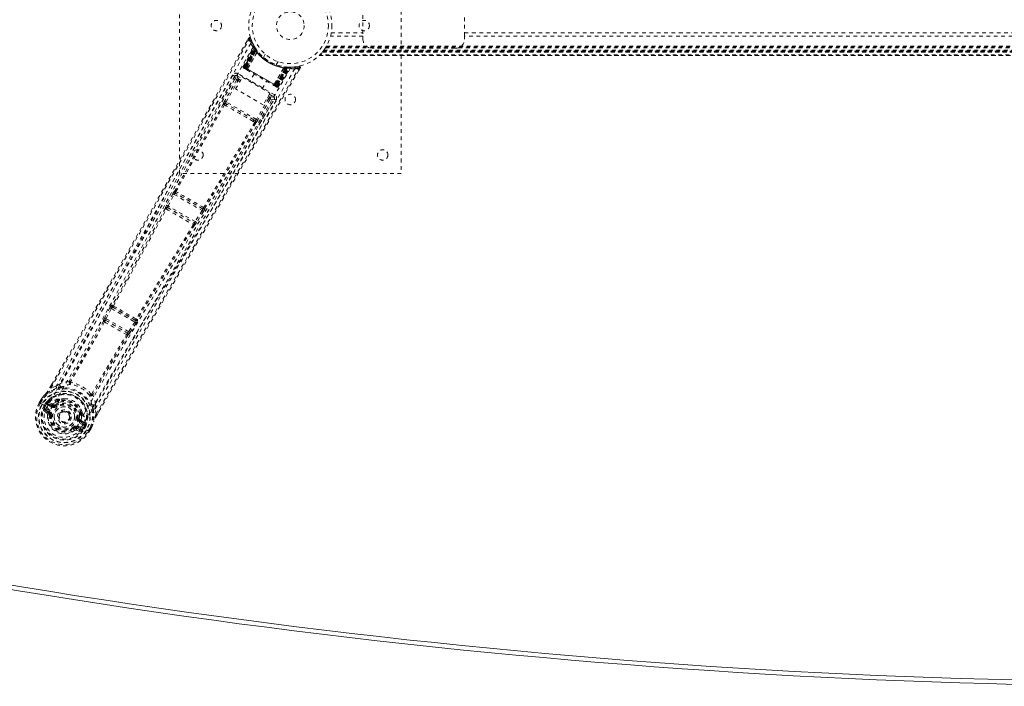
# Model space of a CAD drawing. Header units: inches. Extents: x 17.8 to 113.3, y 44.2 to 80.
# Tile 2 of 6: x 34.1 to 60.8, y 44.2 to 62.2. Entities that reach past the tile are written whole.
import ezdxf

# ---------------------------------------------------------------- set-up
doc = ezdxf.new("R2010")
doc.units = ezdxf.units.IN
doc.header["$MEASUREMENT"] = 0
doc.linetypes.add('SLD-Dashed', pattern=[0.075, 0.05, -0.025])
doc.linetypes.add('SLD-Solid', pattern=[0])

msp = doc.modelspace()

# ---------------------------------------------------------------- linework, layer by layer
at = {"color": 7, "linetype": 'SLD-Dashed', "lineweight": 0}
for p, q in [((38.458, 58.081), (38.458, 66.081)), ((44.458, 66.081), (44.458, 58.081)), ((43.423, 62.362), (43.423, 61.799)), ((46.173, 61.799), (46.173, 62.362)), ((42.566, 61.883), (43.423, 61.883)), ((46.173, 61.883), (84.993, 61.883)), ((40.33, 61.74), (40.289, 61.667)), ((40.479, 61.522), (40.471, 61.535)), ((43.423, 61.799), (42.547, 61.799)), ((43.423, 61.716), (43.423, 61.799)), ((84.993, 61.799), (46.173, 61.799)), ((46.173, 61.799), (46.173, 61.716)), ((40.187, 60.971), (40.472, 61.507)), ((40.199, 60.965), (40.479, 61.493)), ((40.492, 61.477), (40.215, 60.951)), ((40.215, 60.956), (40.49, 61.474)), ((40.499, 61.435), (40.221, 60.952)), ((40.225, 60.95), (40.502, 61.43)), ((40.232, 60.945), (40.508, 61.422)), ((40.51, 61.418), (40.236, 60.943)), ((40.519, 61.406), (40.249, 60.936)), ((40.251, 60.934), (40.522, 61.402)), ((40.272, 60.922), (40.532, 61.41)), ((40.532, 61.408), (40.273, 60.922)), ((40.298, 60.906), (40.556, 61.363)), ((40.557, 61.361), (40.3, 60.906)), ((40.479, 61.493), (40.472, 61.507)), ((40.53, 61.441), (40.49, 61.504)), ((40.532, 61.41), (40.49, 61.474)), ((40.499, 61.435), (40.523, 61.451)), ((40.502, 61.43), (40.499, 61.435)), ((40.502, 61.43), (40.526, 61.446)), ((40.508, 61.422), (40.531, 61.439)), ((40.51, 61.418), (40.534, 61.435)), ((40.519, 61.406), (40.543, 61.422)), ((40.522, 61.402), (40.545, 61.419)), ((40.523, 61.451), (40.526, 61.446)), ((40.531, 61.439), (40.53, 61.441)), ((40.534, 61.435), (40.531, 61.439)), ((40.532, 61.41), (40.532, 61.408)), ((40.543, 61.422), (40.545, 61.419)), ((40.557, 61.361), (40.556, 61.363)), ((40.573, 61.382), (40.571, 61.384)), ((40.78, 61.306), (40.732, 61.222)), ((40.78, 61.306), (40.782, 61.304)), ((42.243, 61.275), (88.923, 61.275)), ((42.244, 61.275), (42.245, 61.276)), ((88.922, 61.275), (42.244, 61.275)), ((42.245, 61.275), (88.922, 61.275)), ((88.91, 61.288), (42.256, 61.288)), ((42.331, 61.37), (42.327, 61.365)), ((42.327, 61.366), (88.84, 61.366)), ((88.84, 61.365), (42.327, 61.365)), ((42.331, 61.37), (88.836, 61.37)), ((42.332, 61.372), (88.835, 61.372)), ((42.362, 61.41), (42.334, 61.374)), ((88.833, 61.374), (42.334, 61.374)), ((42.334, 61.374), (88.833, 61.374)), ((88.823, 61.386), (42.343, 61.386)), ((88.82, 61.39), (42.347, 61.39)), ((42.348, 61.392), (88.819, 61.392)), ((42.35, 61.394), (88.817, 61.394)), ((42.366, 61.417), (88.8, 61.417)), ((42.411, 61.482), (42.408, 61.478)), ((42.411, 61.482), (88.756, 61.482)), ((42.426, 61.508), (88.74, 61.508)), ((42.437, 61.525), (88.73, 61.525)), ((45.923, 61.466), (43.673, 61.466)), ((40.732, 61.222), (40.734, 61.22)), ((41.078, 61.022), (41.126, 61.106)), ((41.036, 60.206), (40.046, 60.778)), ((40.187, 60.971), (40.199, 60.965)), ((40.196, 60.934), (40.199, 60.931)), ((40.207, 60.927), (40.211, 60.924)), ((40.21, 60.925), (40.218, 60.92)), ((40.215, 60.956), (40.272, 60.922)), ((40.218, 60.92), (40.222, 60.918)), ((41.095, 60.447), (40.225, 60.95)), ((40.226, 60.916), (40.284, 60.882)), ((40.236, 60.943), (41.084, 60.453)), ((40.249, 60.936), (40.251, 60.934)), ((41.069, 60.462), (40.251, 60.934)), ((40.273, 60.922), (40.272, 60.922)), ((40.298, 60.906), (40.3, 60.906)), ((40.477, 60.771), (40.361, 60.569)), ((41.288, 60.94), (41.021, 60.488)), ((41.021, 60.49), (41.285, 60.94)), ((41.047, 60.475), (41.339, 60.943)), ((41.341, 60.943), (41.048, 60.474)), ((41.339, 60.93), (41.069, 60.462)), ((41.072, 60.461), (41.343, 60.93)), ((41.084, 60.453), (41.359, 60.928)), ((41.364, 60.928), (41.088, 60.451)), ((41.373, 60.927), (41.095, 60.447)), ((41.1, 60.445), (41.379, 60.927)), ((41.102, 60.439), (41.418, 60.942)), ((41.106, 60.441), (41.417, 60.939)), ((41.122, 60.432), (41.439, 60.939)), ((41.133, 60.425), (41.455, 60.939)), ((41.288, 60.94), (41.285, 60.94)), ((41.299, 60.964), (41.296, 60.965)), ((41.342, 60.959), (41.339, 60.93)), ((41.339, 60.943), (41.341, 60.943)), ((41.417, 60.939), (41.341, 60.943)), ((41.346, 60.959), (41.343, 60.93)), ((41.346, 60.959), (41.375, 60.956)), ((41.361, 60.957), (41.359, 60.928)), ((41.366, 60.957), (41.361, 60.957)), ((41.366, 60.957), (41.364, 60.928)), ((41.368, 60.957), (41.367, 60.957)), ((41.443, 60.953), (41.368, 60.957)), ((41.375, 60.956), (41.373, 60.927)), ((41.379, 60.927), (41.373, 60.927)), ((41.375, 60.956), (41.381, 60.956)), ((41.381, 60.956), (41.379, 60.927)), ((41.381, 60.956), (41.39, 60.955)), ((41.408, 60.937), (41.404, 60.941)), ((41.455, 60.939), (41.439, 60.939)), ((41.479, 60.953), (41.464, 60.953)), ((41.556, 60.957), (41.485, 60.955)), ((41.696, 60.978), (41.567, 60.959)), ((41.684, 60.86), (41.728, 60.933)), ((41.728, 60.934), (41.702, 60.949)), ((39.953, 60.706), (39.552, 59.997)), ((40.006, 60.613), (39.682, 60.038)), ((39.721, 60.016), (40.045, 60.591)), ((39.954, 60.707), (39.953, 60.706)), ((39.966, 60.722), (39.954, 60.709)), ((39.959, 60.715), (39.954, 60.707)), ((39.979, 60.367), (40.162, 60.684)), ((40.016, 60.726), (40.144, 60.652)), ((40.093, 60.564), (40.045, 60.591)), ((40.115, 60.602), (40.067, 60.63)), ((40.162, 60.684), (40.908, 60.253)), ((40.698, 60.374), (40.815, 60.576)), ((41.021, 60.49), (41.021, 60.488)), ((41.048, 60.474), (41.047, 60.475)), ((41.048, 60.474), (41.106, 60.441)), ((40.725, 59.936), (39.979, 60.367)), ((40.908, 60.253), (40.725, 59.936)), ((40.89, 60.222), (41.006, 60.154)), ((41.008, 60.464), (41.066, 60.431)), ((41.069, 60.462), (41.072, 60.461)), ((41.07, 60.429), (41.073, 60.427)), ((41.081, 60.422), (41.085, 60.42)), ((41.085, 60.42), (41.086, 60.422)), ((41.091, 60.416), (41.091, 60.416)), ((41.092, 60.415), (41.096, 60.414)), ((41.122, 60.432), (41.133, 60.425)), ((39.674, 59.939), (39.716, 59.914)), ((39.748, 59.95), (39.707, 59.974)), ((40.539, 59.544), (39.721, 60.016)), ((40.468, 59.534), (39.748, 59.95)), ((40.875, 60.112), (40.539, 59.544)), ((40.914, 60.089), (40.578, 59.521)), ((40.607, 59.388), (41.02, 60.09)), ((40.838, 60.133), (40.875, 60.112)), ((40.861, 60.172), (40.898, 60.151)), ((41.02, 60.089), (41.021, 60.091)), ((41.021, 60.091), (41.026, 60.099)), ((41.022, 60.092), (41.028, 60.109)), ((40.453, 59.488), (40.496, 59.465)), ((40.509, 59.51), (40.468, 59.534)), ((44.458, 58.081), (38.458, 58.081)), ((38.336, 57.607), (38.33, 57.607)), ((38.347, 57.547), (38.353, 57.547)), ((39.088, 57.119), (38.347, 57.547)), ((38.279, 57.533), (38.112, 57.222)), ((38.151, 57.201), (38.318, 57.512)), ((38.318, 57.512), (39.072, 57.077)), ((38.078, 57.138), (38.078, 57.137)), ((38.14, 57.155), (38.14, 57.156)), ((38.14, 57.156), (38.852, 56.744)), ((38.886, 56.777), (38.151, 57.201)), ((39.072, 57.077), (38.886, 56.777)), ((39.11, 57.053), (38.924, 56.753)), ((39.084, 57.124), (39.088, 57.119)), ((39.149, 57.135), (39.145, 57.14)), ((38.852, 56.744), (38.852, 56.744)), ((38.867, 56.682), (38.868, 56.682)), ((36.578, 54.448), (36.434, 54.175)), ((36.473, 54.154), (36.617, 54.427)), ((36.617, 54.427), (37.251, 54.061)), ((36.644, 54.518), (36.631, 54.521)), ((36.648, 54.461), (36.661, 54.458)), ((37.265, 54.105), (36.648, 54.461)), ((36.405, 54.087), (36.405, 54.087)), ((36.434, 54.175), (36.419, 54.144)), ((36.467, 54.105), (36.466, 54.106)), ((36.466, 54.106), (37.048, 53.77)), ((37.086, 53.8), (36.473, 54.154)), ((37.256, 54.115), (37.265, 54.105)), ((37.316, 54.13), (37.325, 54.12)), ((37.251, 54.061), (37.086, 53.8)), ((37.289, 54.037), (37.124, 53.776)), ((37.048, 53.77), (37.047, 53.77)), ((37.062, 53.708), (37.063, 53.707)), ((37.124, 53.776), (37.105, 53.748)), ((34.954, 52.289), (34.999, 52.366)), ((35, 52.366), (34.956, 52.289)), ((35.122, 52.327), (34.981, 52.275)), ((35.122, 52.327), (35.229, 52.394)), ((34.667, 51.878), (34.726, 51.979)), ((34.727, 51.978), (34.668, 51.877)), ((34.752, 51.964), (34.694, 51.864)), ((34.729, 51.983), (34.726, 51.979)), ((35.177, 51.944), (35.166, 51.925)), ((35.197, 51.965), (35.216, 51.974)), ((34.667, 51.878), (34.671, 51.876)), ((34.671, 51.876), (34.717, 51.85)), ((34.717, 51.85), (34.737, 51.838)), ((34.737, 51.838), (34.742, 51.835)), ((34.742, 51.835), (34.872, 51.76)), ((34.799, 51.803), (34.835, 51.866)), ((34.799, 51.803), (34.799, 51.803)), ((34.86, 51.85), (34.825, 51.789)), ((34.83, 51.786), (34.825, 51.789)), ((34.919, 51.612), (34.829, 51.688)), ((34.829, 51.688), (34.929, 51.63)), ((34.869, 51.853), (34.83, 51.786)), ((34.835, 51.866), (34.836, 51.866)), ((34.86, 51.85), (34.836, 51.866)), ((34.844, 51.714), (34.944, 51.656)), ((34.861, 51.85), (34.875, 51.864)), ((34.875, 51.864), (34.869, 51.853)), ((34.872, 51.76), (34.872, 51.76)), ((34.897, 51.884), (34.893, 51.882)), ((35.005, 51.761), (34.893, 51.826)), ((34.897, 51.884), (34.912, 51.888)), ((34.908, 51.852), (35.033, 51.809)), ((35.02, 51.787), (34.908, 51.852)), ((34.912, 51.888), (34.912, 51.888)), ((34.912, 51.888), (34.912, 51.888)), ((35.022, 51.849), (34.912, 51.888)), ((35.033, 51.809), (35.02, 51.787)), ((35.089, 51.811), (35.101, 51.817)), ((35.101, 51.817), (35.119, 51.794)), ((35.195, 51.928), (35.184, 51.909)), ((36.184, 51.843), (36.18, 51.716)), ((36.205, 51.568), (36.18, 51.716)), ((34.784, 51.672), (34.875, 51.592)), ((34.919, 51.612), (34.929, 51.63)), ((34.949, 51.545), (34.95, 51.554)), ((34.973, 51.542), (34.949, 51.545)), ((35.207, 51.565), (35.211, 51.572)), ((35.211, 51.572), (35.219, 51.585)), ((35.719, 51.447), (35.748, 51.443)), ((35.748, 51.443), (35.749, 51.43)), ((35.787, 51.561), (35.798, 51.581)), ((35.821, 51.573), (35.81, 51.554)), ((35.827, 51.622), (35.829, 51.601)), ((36.23, 51.553), (36.28, 51.641)), ((36.23, 51.552), (36.281, 51.64)), ((35.588, 51.176), (35.574, 51.195)), ((35.596, 51.181), (35.588, 51.176)), ((35.624, 51.128), (35.588, 51.176)), ((35.662, 51.183), (35.672, 51.201)), ((35.773, 51.143), (35.662, 51.183)), ((35.672, 51.201), (35.773, 51.143)), ((35.687, 51.227), (35.788, 51.169)), ((35.86, 51.268), (35.748, 51.333)), ((35.775, 51.38), (35.763, 51.359)), ((35.875, 51.294), (35.763, 51.359)), ((35.775, 51.38), (35.875, 51.294)), ((35.813, 51.217), (35.944, 51.142)), ((35.905, 51.315), (35.816, 51.391)), ((35.896, 51.26), (35.857, 51.193)), ((35.857, 51.193), (35.862, 51.19)), ((35.862, 51.19), (35.897, 51.251)), ((35.924, 51.238), (35.888, 51.175)), ((35.902, 51.271), (35.896, 51.26)), ((35.897, 51.252), (35.902, 51.271)), ((35.924, 51.238), (35.897, 51.251)), ((35.905, 51.315), (35.908, 51.301)), ((35.909, 51.295), (35.908, 51.301)), ((35.924, 51.238), (35.924, 51.238)), ((35.993, 51.114), (36.05, 51.214)), ((36.016, 51.098), (36.075, 51.2)), ((36.018, 51.098), (36.076, 51.2)), ((36.076, 51.2), (36.078, 51.203)), ((35.666, 51.135), (35.781, 51.096)), ((35.944, 51.142), (35.949, 51.139)), ((35.949, 51.139), (35.969, 51.127)), ((35.969, 51.127), (36.014, 51.1)), ((36.014, 51.1), (36.018, 51.098))]:
    msp.add_line(p, q, dxfattribs=at)
at = {"color": 7, "linetype": 'SLD-Dashed', "lineweight": 0, "flags": 128}
for points in [[(42.566, 61.887), (42.566, 61.884), (42.566, 61.883)], [(40.386, 61.6), (39.596, 60.22), (38.817, 58.834), (38.05, 57.445), (37.292, 56.055), (36.698, 54.967), (36.1, 53.885), (35.493, 52.815), (34.873, 51.76)], [(34.981, 52.275), (35.351, 52.914), (35.741, 53.59), (36.15, 54.304), (36.58, 55.055), (36.975, 55.747), (37.384, 56.468), (37.479, 56.634), (37.574, 56.802), (37.669, 56.97), (37.735, 57.086), (37.799, 57.199), (37.866, 57.317), (37.935, 57.44), (38.158, 57.835), (38.407, 58.274), (38.68, 58.758), (38.853, 59.064), (39.036, 59.388), (39.234, 59.738), (39.418, 60.066), (39.66, 60.493), (39.874, 60.872), (40.062, 61.204), (40.222, 61.489), (40.356, 61.726)], [(34.999, 52.366), (36.311, 54.644), (37.655, 57.006), (38.993, 59.373), (40.33, 61.741)], [(40.33, 61.741), (40.331, 61.74), (40.332, 61.739), (40.338, 61.736), (40.346, 61.731), (40.351, 61.728), (40.356, 61.726)], [(40.382, 61.734), (40.378, 61.741), (40.372, 61.747), (40.365, 61.751), (40.358, 61.754), (40.35, 61.754), (40.343, 61.752), (40.337, 61.748), (40.332, 61.743)], [(40.356, 61.726), (40.367, 61.729), (40.377, 61.732), (40.383, 61.734), (40.385, 61.735)], [(40.475, 61.525), (40.475, 61.512), (40.472, 61.498)], [(40.475, 61.512), (40.473, 61.506), (40.472, 61.505)], [(40.493, 61.482), (40.491, 61.476), (40.49, 61.474)], [(40.499, 61.488), (40.503, 61.481), (40.523, 61.451)], [(39.902, 60.739), (39.717, 60.411), (39.506, 60.038), (39.275, 59.629), (39.067, 59.259), (38.957, 59.065), (38.848, 58.871), (38.738, 58.677), (38.614, 58.457), (38.489, 58.235), (38.367, 58.02), (38.119, 57.582), (37.889, 57.174), (37.676, 56.798), (37.468, 56.43), (37.226, 56.004), (36.811, 55.273), (36.391, 54.536), (35.956, 53.774), (35.53, 53.034), (35.122, 52.327)], [(41.456, 60.918), (40.657, 59.548), (39.847, 58.186), (39.027, 56.832), (38.203, 55.484), (37.557, 54.429), (36.919, 53.373), (36.297, 52.314), (35.697, 51.25)], [(41.578, 60.912), (40.778, 59.537), (39.967, 58.17), (39.148, 56.811), (38.324, 55.46), (37.678, 54.401), (37.04, 53.342), (36.416, 52.282), (35.813, 51.217)], [(36.205, 51.568), (36.611, 52.274), (37.036, 53.008), (37.48, 53.773), (37.884, 54.466), (38.146, 54.912), (38.42, 55.38), (38.707, 55.868), (38.992, 56.354), (39.24, 56.774), (39.568, 57.332), (39.917, 57.925), (40.288, 58.553), (40.632, 59.136), (41.702, 60.949)], [(36.281, 51.64), (37.592, 53.905), (38.965, 56.249), (40.347, 58.593), (41.728, 60.934)], [(40.046, 60.778), (40.035, 60.759), (40.025, 60.742), (40.019, 60.73), (40.016, 60.726)], [(40.221, 60.952), (40.208, 60.96), (40.197, 60.966), (40.189, 60.97), (40.187, 60.971)], [(40.199, 60.965), (40.202, 60.963), (40.209, 60.959), (40.22, 60.953), (40.232, 60.945)], [(40.2, 60.931), (40.2, 60.931), (40.201, 60.93), (40.204, 60.93), (40.207, 60.928)], [(40.215, 60.956), (40.212, 60.949), (40.212, 60.947)], [(40.212, 60.924), (40.212, 60.924), (40.213, 60.923), (40.215, 60.923), (40.219, 60.922)], [(40.249, 60.936), (40.242, 60.94), (40.235, 60.944), (40.229, 60.947), (40.224, 60.95), (40.219, 60.953), (40.216, 60.955), (40.215, 60.956), (40.215, 60.956)], [(40.225, 60.916), (40.226, 60.915), (40.227, 60.915)], [(40.273, 60.922), (40.271, 60.911), (40.273, 60.9)], [(40.298, 60.906), (40.278, 60.901), (40.273, 60.9)], [(40.286, 60.881), (40.464, 60.778), (40.646, 60.673), (40.827, 60.568), (41.006, 60.465)], [(40.3, 60.906), (40.479, 60.803), (40.66, 60.698), (40.842, 60.593), (41.021, 60.49)], [(41.725, 60.935), (41.727, 60.943), (41.728, 60.951), (41.727, 60.959), (41.724, 60.967), (41.719, 60.973), (41.713, 60.977), (41.706, 60.979), (41.698, 60.978)], [(39.954, 60.709), (38.387, 57.932), (36.815, 55.159), (35.229, 52.394)], [(39.954, 60.709), (39.96, 60.673), (40.006, 60.613)], [(40.045, 60.591), (40.031, 60.599), (40.019, 60.606), (40.01, 60.611), (40.006, 60.613)], [(40.067, 60.63), (40.022, 60.69), (40.016, 60.726)], [(40.067, 60.63), (40.067, 60.629), (40.065, 60.627), (40.063, 60.623), (40.06, 60.618), (40.057, 60.613), (40.053, 60.606), (40.049, 60.599), (40.045, 60.591)], [(41.021, 60.488), (41.027, 60.469), (41.029, 60.464)], [(41.029, 60.464), (41.039, 60.468), (41.047, 60.475)], [(41.006, 60.154), (41.009, 60.159), (41.015, 60.17), (41.025, 60.187), (41.036, 60.206)], [(41.106, 60.441), (41.106, 60.441), (41.104, 60.442), (41.101, 60.444), (41.097, 60.446), (41.092, 60.449), (41.086, 60.453), (41.079, 60.457), (41.072, 60.461)], [(41.073, 60.427), (41.076, 60.425), (41.079, 60.423), (41.081, 60.422), (41.081, 60.422)], [(41.074, 60.428), (41.077, 60.425), (41.079, 60.424), (41.08, 60.423), (41.08, 60.423)], [(41.088, 60.451), (41.101, 60.444), (41.111, 60.438), (41.119, 60.434), (41.122, 60.432)], [(41.133, 60.425), (41.131, 60.427), (41.124, 60.431), (41.113, 60.437), (41.1, 60.445)], [(36.18, 51.716), (36.55, 52.357), (36.937, 53.025), (37.341, 53.719), (37.727, 54.381), (38.119, 55.05), (38.512, 55.719), (38.896, 56.37), (39.264, 56.995), (39.607, 57.577), (39.992, 58.229), (40.353, 58.84), (40.707, 59.44), (41.074, 60.062)], [(36.184, 51.843), (37.785, 54.598), (39.402, 57.346), (41.022, 60.092)], [(39.646, 59.957), (38.987, 58.783), (38.336, 57.607)], [(38.364, 57.588), (39.015, 58.765), (39.674, 59.939)], [(39.721, 60.016), (39.707, 60.024), (39.695, 60.031), (39.686, 60.036), (39.682, 60.038)], [(40.468, 59.534), (40.291, 59.636), (40.113, 59.739), (39.929, 59.845), (39.748, 59.95)], [(40.898, 60.151), (40.897, 60.15), (40.896, 60.147), (40.894, 60.144), (40.891, 60.139), (40.888, 60.133), (40.884, 60.126), (40.88, 60.119), (40.875, 60.112)], [(40.914, 60.089), (40.91, 60.092), (40.901, 60.097), (40.889, 60.104), (40.875, 60.112)], [(41.006, 60.154), (40.972, 60.141), (40.898, 60.151)], [(40.914, 60.089), (40.988, 60.079), (41.019, 60.091)], [(40.453, 59.488), (40.27, 59.594), (40.085, 59.701), (39.899, 59.808), (39.716, 59.914)], [(40.496, 59.465), (39.808, 58.307), (39.114, 57.155)], [(40.525, 59.449), (39.838, 58.292), (39.145, 57.14)], [(40.509, 59.51), (40.522, 59.498), (40.528, 59.486)], [(40.578, 59.521), (40.574, 59.523), (40.565, 59.528), (40.553, 59.536), (40.539, 59.544)], [(38.824, 58.617), (38.128, 57.351), (37.374, 55.963), (36.782, 54.876), (36.187, 53.796), (35.581, 52.727), (34.959, 51.675)], [(38.318, 57.512), (38.311, 57.516), (38.304, 57.52), (38.297, 57.523), (38.292, 57.526), (38.287, 57.529), (38.283, 57.531), (38.28, 57.532), (38.279, 57.533)], [(38.078, 57.137), (37.361, 55.825), (36.644, 54.518)], [(36.673, 54.496), (37.39, 55.804), (38.107, 57.118)], [(38.112, 57.222), (38.096, 57.192), (38.096, 57.191)], [(38.151, 57.201), (38.144, 57.205), (38.137, 57.209), (38.13, 57.212), (38.125, 57.215), (38.12, 57.218), (38.116, 57.22), (38.113, 57.221), (38.112, 57.222)], [(39.11, 57.053), (39.108, 57.054), (39.106, 57.056), (39.102, 57.058), (39.097, 57.061), (39.092, 57.064), (39.085, 57.068), (39.079, 57.072), (39.072, 57.077)], [(38.924, 56.753), (38.923, 56.754), (38.92, 56.756), (38.916, 56.758), (38.912, 56.761), (38.906, 56.764), (38.9, 56.768), (38.893, 56.772), (38.886, 56.777)], [(38.924, 56.753), (38.906, 56.725), (38.905, 56.724)], [(38.836, 56.697), (38.057, 55.419), (37.283, 54.144)], [(38.867, 56.682), (38.089, 55.405), (37.316, 54.13)], [(38.873, 56.701), (38.873, 56.699), (38.867, 56.682)], [(36.617, 54.427), (36.61, 54.431), (36.603, 54.435), (36.597, 54.438), (36.591, 54.441), (36.586, 54.443), (36.582, 54.446), (36.579, 54.447), (36.578, 54.448)], [(36.617, 54.427), (36.621, 54.435), (36.625, 54.442), (36.634, 54.453), (36.642, 54.46), (36.648, 54.461)], [(36.405, 54.087), (35.948, 53.274), (35.485, 52.47)], [(36.473, 54.154), (36.466, 54.158), (36.459, 54.161), (36.453, 54.164), (36.447, 54.167), (36.442, 54.17), (36.438, 54.172), (36.435, 54.174), (36.434, 54.175)], [(37.265, 54.105), (37.267, 54.099), (37.265, 54.089), (37.26, 54.076), (37.256, 54.068), (37.251, 54.061)], [(36.434, 54.064), (35.977, 53.251), (35.512, 52.446)], [(37.289, 54.037), (37.287, 54.038), (37.284, 54.04), (37.28, 54.043), (37.276, 54.046), (37.27, 54.049), (37.264, 54.053), (37.258, 54.057), (37.251, 54.061)], [(36.087, 52.114), (36.553, 52.919), (37.028, 53.721)], [(37.062, 53.708), (36.587, 52.906), (36.122, 52.102)], [(37.086, 53.8), (37.081, 53.793), (37.076, 53.786), (37.065, 53.776), (37.055, 53.77), (37.051, 53.77), (37.049, 53.77), (37.048, 53.77)], [(37.124, 53.776), (37.12, 53.779), (37.111, 53.784), (37.099, 53.792), (37.086, 53.8)], [(35.138, 52.271), (34.989, 52.214), (34.843, 52.12)], [(34.981, 52.275), (34.976, 52.278), (34.97, 52.281), (34.965, 52.284), (34.961, 52.286), (34.957, 52.288), (34.955, 52.289), (34.954, 52.289), (34.954, 52.289)], [(35.479, 52.463), (35.351, 52.437), (35.229, 52.394)], [(35.285, 52.306), (35.277, 52.303), (35.265, 52.3)], [(35.479, 52.463), (35.475, 52.453), (35.475, 52.443), (35.477, 52.435), (35.482, 52.428), (35.489, 52.425), (35.498, 52.424), (35.507, 52.426), (35.516, 52.431)], [(35.512, 52.446), (35.512, 52.444), (35.511, 52.442), (35.512, 52.438), (35.516, 52.431)], [(34.726, 51.979), (34.785, 52.055), (34.836, 52.112)], [(34.726, 51.979), (34.726, 51.979), (34.727, 51.978), (34.729, 51.977), (34.732, 51.975), (34.736, 51.973), (34.741, 51.97), (34.746, 51.967), (34.752, 51.964)], [(34.843, 52.12), (34.789, 52.061), (34.729, 51.983)], [(34.729, 51.983), (34.729, 51.982), (34.731, 51.981), (34.733, 51.979), (34.736, 51.977), (34.74, 51.974), (34.743, 51.971), (34.748, 51.967), (34.752, 51.964)], [(34.843, 52.12), (34.839, 52.117), (34.836, 52.112)], [(35.368, 51.986), (35.311, 51.988), (35.216, 51.974)], [(36.073, 52.11), (36.081, 52.11), (36.085, 52.111), (36.086, 52.112), (36.087, 52.114)], [(36.073, 52.11), (36.073, 52.099), (36.075, 52.09), (36.08, 52.083), (36.087, 52.079), (36.096, 52.078), (36.104, 52.08), (36.112, 52.085), (36.119, 52.093)], [(36.184, 51.843), (36.161, 51.97), (36.119, 52.093)], [(34.694, 51.864), (34.688, 51.867), (34.683, 51.87), (34.678, 51.873), (34.674, 51.875), (34.671, 51.877), (34.668, 51.878), (34.667, 51.878), (34.667, 51.878)], [(34.798, 51.72), (34.821, 51.722), (34.844, 51.714)], [(34.825, 51.789), (34.822, 51.79), (34.816, 51.794), (34.808, 51.798), (34.799, 51.803)], [(34.844, 51.714), (34.841, 51.709), (34.838, 51.704), (34.835, 51.7), (34.833, 51.696), (34.831, 51.693), (34.83, 51.69), (34.829, 51.689), (34.829, 51.688)], [(34.86, 51.85), (34.861, 51.85), (34.861, 51.85)], [(34.893, 51.826), (34.879, 51.838), (34.869, 51.853)], [(34.908, 51.852), (34.908, 51.852), (34.907, 51.85), (34.906, 51.848), (34.904, 51.844), (34.901, 51.84), (34.899, 51.836), (34.896, 51.831), (34.893, 51.826)], [(35.005, 51.761), (35.008, 51.766), (35.011, 51.771), (35.014, 51.776), (35.016, 51.78), (35.018, 51.783), (35.019, 51.785), (35.02, 51.787), (35.02, 51.787)], [(35.057, 51.855), (35.037, 51.847), (35.022, 51.849)], [(35.166, 51.925), (35.114, 51.897), (35.057, 51.855)], [(35.137, 51.77), (35.133, 51.774), (35.13, 51.779), (35.127, 51.783), (35.124, 51.786), (35.122, 51.789), (35.12, 51.792), (35.119, 51.793), (35.119, 51.794)], [(35.827, 51.622), (35.792, 51.711), (35.761, 51.759)], [(36.085, 51.827), (36.081, 51.839), (36.079, 51.847)], [(36.123, 51.703), (36.148, 51.545), (36.14, 51.372)], [(35.697, 51.25), (35.653, 51.185), (35.595, 51.131), (35.527, 51.09), (35.45, 51.064), (35.368, 51.054), (35.285, 51.06), (35.204, 51.081), (35.128, 51.116), (35.059, 51.164), (35.001, 51.224), (34.954, 51.293), (34.922, 51.369), (34.906, 51.448), (34.907, 51.528), (34.925, 51.605), (34.959, 51.675)], [(34.944, 51.656), (34.942, 51.651), (34.939, 51.646), (34.936, 51.642), (34.934, 51.638), (34.932, 51.634), (34.931, 51.632), (34.93, 51.63), (34.929, 51.63)], [(35.003, 51.538), (34.997, 51.538), (34.992, 51.539), (34.987, 51.54), (34.982, 51.54), (34.979, 51.541), (34.976, 51.541), (34.974, 51.541), (34.973, 51.542)], [(35.69, 51.451), (35.695, 51.45), (35.701, 51.449), (35.706, 51.449), (35.71, 51.448), (35.714, 51.448), (35.717, 51.447), (35.719, 51.447), (35.719, 51.447)], [(35.748, 51.443), (35.756, 51.509), (35.755, 51.564)], [(35.81, 51.554), (35.811, 51.494), (35.803, 51.424)], [(35.803, 51.424), (35.806, 51.403), (35.816, 51.391)], [(36.23, 51.552), (36.231, 51.552), (36.23, 51.553), (36.228, 51.554), (36.225, 51.556), (36.221, 51.559), (36.216, 51.562), (36.21, 51.565), (36.205, 51.568)], [(35.556, 51.219), (35.559, 51.214), (35.562, 51.21), (35.565, 51.206), (35.568, 51.202), (35.57, 51.199), (35.572, 51.197), (35.573, 51.195), (35.574, 51.195)], [(35.687, 51.227), (35.684, 51.222), (35.681, 51.217), (35.679, 51.213), (35.677, 51.209), (35.675, 51.206), (35.673, 51.203), (35.672, 51.202), (35.672, 51.201)], [(35.748, 51.333), (35.751, 51.338), (35.754, 51.342), (35.756, 51.347), (35.758, 51.351), (35.76, 51.354), (35.762, 51.356), (35.763, 51.358), (35.763, 51.359)], [(35.773, 51.143), (35.773, 51.143), (35.774, 51.145), (35.776, 51.147), (35.778, 51.151), (35.78, 51.155), (35.782, 51.159), (35.785, 51.164), (35.788, 51.169)], [(35.788, 51.169), (35.806, 51.153), (35.816, 51.132)], [(35.86, 51.268), (35.863, 51.273), (35.866, 51.278), (35.868, 51.282), (35.871, 51.286), (35.873, 51.289), (35.874, 51.292), (35.875, 51.293), (35.875, 51.294)], [(35.896, 51.26), (35.877, 51.261), (35.86, 51.268)], [(35.897, 51.252), (35.897, 51.251), (35.897, 51.251)], [(36.078, 51.203), (36.077, 51.204), (36.075, 51.205), (36.072, 51.206), (36.069, 51.207), (36.065, 51.209), (36.06, 51.21), (36.055, 51.212), (36.05, 51.214)], [(36.05, 51.214), (36.056, 51.211), (36.061, 51.208), (36.066, 51.205), (36.07, 51.203), (36.073, 51.201), (36.075, 51.2), (36.076, 51.2), (36.076, 51.2)], [(36.076, 51.2), (36.112, 51.288), (36.136, 51.361)], [(36.078, 51.203), (36.112, 51.286), (36.14, 51.372)], [(36.136, 51.361), (36.139, 51.366), (36.14, 51.372)], [(36.018, 51.098), (36.018, 51.098), (36.017, 51.099), (36.015, 51.1), (36.012, 51.102), (36.008, 51.105), (36.003, 51.108), (35.998, 51.111), (35.993, 51.114)]]:
    msp.add_lwpolyline(points, dxfattribs=at)
at = {"color": 7, "linetype": 'SLD-Dashed', "lineweight": 0}
for centre, radius in [((41.458, 62.081), 1.125), ((41.458, 62.081), 1.03), ((41.458, 62.081), 0.375), ((39.458, 62.081), 0.14), ((43.458, 62.081), 0.14), ((41.458, 60.081), 0.141), ((38.958, 58.581), 0.141), ((43.958, 58.581), 0.141), ((35.346, 51.494), 0.7), ((35.346, 51.494), 0.69), ((35.346, 51.494), 0.623), ((35.346, 51.494), 0.32), ((35.346, 51.494), 0.275), ((35.346, 51.494), 0.188), ((35.346, 51.494), 0.156), ((35.346, 51.494), 0.142), ((35.346, 51.494), 0.139), ((35.346, 51.494), 0.138)]:
    msp.add_circle(centre, radius, dxfattribs=at)
for centre, radius, start, end in [((40.356, 61.726), 0.03, 17.8488, 150.5298), ((41.471, 62.114), 1.2, 198.106, 205.335), ((41.458, 62.081), 1.158, 197.8714, 282.1369), ((41.451, 62.077), 1.119, 197.8923, 205.3649), ((40.412, 61.585), 0.03, 25.9261, 149.737), ((41.564, 62.291), 1.366, 210.4188, 215.5465), ((41.459, 62.081), 1.128, 205.3443, 210.4722), ((40.445, 61.521), 0.03, 331.987, 28.9253), ((41.493, 62.1), 1.167, 208.9446, 209.7943), ((40.41, 61.499), 0.0707, 1.4541, 28.8917), ((43.673, 61.716), 0.25, 180, 270), ((45.923, 61.716), 0.25, 270, 360), ((174.557, -16.233), 155.003, 149.90233, 151.10005), ((40.482, 61.466), 0.0429, 84.1705, 132.9903), ((41.474, 62.108), 1.19, 210.8799, 269.12), ((41.264, 61.768), 0.834, 198.2483, 203.5361), ((41.48, 62.095), 1.156, 209.9276, 213.9533), ((40.453, 61.507), 0.0299, 331.9096, 29.6979), ((41.325, 62.003), 0.974, 209.6422, 212.5023), ((41.243, 61.757), 0.808, 199.0828, 204.4609), ((41.458, 62.081), 1.128, 210.4734, 269.5266), ((40.464, 61.488), 0.03, 346.8686, 31.2468), ((40.464, 61.488), 0.0299, 331.811, 30.7402), ((41.457, 62.079), 1.125, 210.776, 215.7123), ((41.246, 61.754), 0.806, 200.3442, 205.6393), ((41.458, 62.08), 1.155, 214.2141, 265.7859), ((41.458, 62.08), 1.155, 214.9105, 265.0895), ((41.458, 62.08), 1.155, 215.8866, 264.1134), ((40.505, 61.424), 0.0297, 331.4767, 34.4842), ((40.506, 61.423), 0.0297, 331.4762, 34.556), ((41.198, 61.715), 0.733, 204.7564, 208.767), ((40.541, 61.39), 0.0311, 298.3238, 349.646), ((40.54, 61.391), 0.0345, 298.9606, 345.1551), ((41.44, 62.049), 1.12, 217.9256, 262.0745), ((41.46, 62.078), 1.122, 314.3071, 315.1815), ((41.075, 62.383), 1.613, 321.3051, 322.2089), ((41.459, 62.08), 1.124, 322.2613, 329.3855), ((41.467, 62.076), 1.115, 327.8536, 330.4355), ((39.994, 60.687), 0.105, 59.9149, 150.6379), ((38.502, 58.229), 2.875, 59.6434, 60.8393), ((40.214, 60.957), 0.03, 151.9891, 240.0024), ((40.215, 60.957), 0.0305, 152.359, 219.3771), ((40.225, 60.951), 0.03, 151.9832, 216.5656), ((40.226, 60.952), 0.0315, 207.953, 240.6799), ((40.93, 60.539), 0.821, 149.7704, 151.6389), ((40.241, 60.942), 0.03, 151.9304, 239.9361), ((40.576, 60.739), 0.409, 149.0014, 153.059), ((40.595, 60.728), 0.423, 149.0463, 152.969), ((40.599, 60.726), 0.423, 149.0461, 152.9691), ((40.625, 60.71), 0.439, 149.0714, 152.8487), ((40.633, 60.706), 0.445, 149.0955, 152.8245), ((40.299, 60.908), 0.0299, 151.805, 239.8072), ((40.299, 60.904), 0.0265, 188.3637, 239.3818), ((41.32, 60.94), 0.0345, 134.8287, 181.0503), ((41.319, 60.941), 0.031, 130.2212, 181.6934), ((41.272, 61.672), 0.733, 271.2394, 275.2435), ((41.435, 61.823), 0.868, 263.5576, 265.483), ((41.364, 60.927), 0.0297, 85.4518, 148.5212), ((41.366, 60.927), 0.0297, 85.5277, 148.523), ((41.281, 61.74), 0.812, 274.3826, 279.6348), ((41.347, 60.85), 0.109, 61.2506, 90.4784), ((41.286, 61.731), 0.806, 275.5317, 280.9228), ((41.284, 61.761), 0.839, 276.4803, 281.7349), ((41.365, 60.817), 0.137, 59.4081, 83.5136), ((41.442, 60.923), 0.0299, 89.2508, 148.1949), ((41.464, 60.923), 0.0299, 90.2993, 148.1004), ((41.459, 61.794), 0.841, 268.7967, 270.3458), ((41.458, 62.081), 1.128, 269.5268, 274.6573), ((41.414, 60.928), 0.0429, 347.0123, 35.8235), ((41.48, 60.923), 0.03, 91.078, 148.0143), ((41.588, 62.276), 1.364, 264.4492, 269.5851), ((41.459, 62.073), 1.12, 274.6371, 282.1027), ((41.552, 60.927), 0.03, 330.2579, 94.079), ((41.48, 62.114), 1.206, 274.6776, 281.8747), ((41.702, 60.949), 0.03, 329.4662, 102.1552), ((41.638, 60.95), 0.0641, 358.6853, 25.7235), ((39.994, 60.687), 0.045, 60.0223, 127.9877), ((40.045, 60.591), 0.0451, 60.4254, 150.3587), ((41.023, 60.49), 0.0299, 240.1856, 328.2068), ((41.019, 60.489), 0.0266, 240.8018, 291.4479), ((40.984, 60.116), 0.105, 329.3649, 60.0824), ((40.682, 60.678), 0.443, 327.1727, 330.9188), ((40.686, 60.676), 0.442, 327.1638, 330.9176), ((41.079, 60.464), 0.0353, 231.8086, 320.6813), ((41.081, 60.457), 0.03, 240.0619, 328.0701), ((40.715, 60.658), 0.422, 327.0368, 330.968), ((40.342, 60.878), 0.86, 328.4319, 330.2162), ((40.74, 60.644), 0.406, 326.9191, 331.0023), ((41.097, 60.449), 0.0315, 239.3108, 272.3699), ((41.008, 60.329), 0.121, 45.9185, 49.5332), ((41.096, 60.448), 0.03, 263.5035, 328.0123), ((41.108, 60.441), 0.03, 240.0042, 328.0057), ((41.107, 60.442), 0.0305, 260.709, 327.6506), ((39.925, 59.882), 0.289, 147.3509, 165.0217), ((39.685, 59.933), 0.0456, 61.9227, 149.0028), ((39.797, 60.166), 0.258, 234.2231, 241.5545), ((39.742, 59.907), 0.075, 118.0029, 154.808), ((39.784, 59.971), 0.0772, 144.5316, 178.3888), ((39.777, 59.891), 0.0652, 116.4357, 159.4401), ((40.875, 60.112), 0.0451, 329.6191, 59.5703), ((40.984, 60.115), 0.045, 352.0087, 59.979), ((39.605, 57.601), 2.866, 59.1602, 60.3596), ((40.403, 59.53), 0.0652, 320.5354, 3.5538), ((40.434, 59.508), 0.0757, 325.357, 1.8308), ((40.631, 59.685), 0.258, 238.4468, 245.7712), ((40.469, 59.576), 0.0773, 301.6194, 335.4635), ((40.321, 59.654), 0.289, 314.9816, 332.6476), ((40.493, 59.47), 0.0384, 327.0783, 25.3609), ((38.483, 57.447), 0.222, 133.6406, 157.1203), ((38.375, 57.494), 0.0601, 118.602, 163.0939), ((38.37, 57.586), 0.0451, 151.9434, 239.4429), ((38.376, 57.585), 0.0451, 151.9646, 239.4273), ((38.425, 57.709), 0.135, 228.8577, 243.2857), ((38.41, 57.553), 0.057, 142.6088, 186.4898), ((22.199, 28.722), 33.042, 59.2678, 60.7322), ((20.668, 26.071), 36.145, 59.3137, 60.6863), ((38.196, 57.128), 0.118, 147.9873, 175.3644), ((38.118, 57.116), 0.0451, 60.6375, 151.6265), ((38.118, 57.116), 0.0451, 60.6307, 151.6294), ((38.162, 57.228), 0.123, 227.6631, 243.6565), ((38.172, 57.093), 0.0697, 116.9366, 159.0794), ((55.251, 85.97), 33.562, 239.2811, 240.7189), ((38.202, 57.165), 0.0626, 144.4801, 188.4592), ((55.169, 85.828), 33.348, 239.2944, 240.7056), ((39.028, 57.118), 0.0601, 316.8908, 1.4082), ((39.062, 57.176), 0.0567, 293.3777, 337.5236), ((39.106, 57.164), 0.0451, 240.5771, 328.0305), ((39.11, 57.158), 0.0451, 240.5579, 328.0579), ((38.933, 57.187), 0.222, 322.8781, 346.3611), ((39.189, 57.268), 0.136, 236.7375, 251.115), ((38.782, 56.741), 0.0697, 320.9199, 3.0616), ((38.829, 56.803), 0.0626, 291.5386, 335.5223), ((38.83, 56.707), 0.0433, 352.7799, 60.2189), ((38.829, 56.706), 0.0451, 328.3764, 59.3657), ((38.905, 56.801), 0.125, 236.4462, 252.2339), ((38.801, 56.779), 0.118, 304.6432, 332.0161), ((36.732, 54.39), 0.165, 127.6299, 159.4089), ((36.671, 54.5), 0.0451, 152.4845, 239.1377), ((36.684, 54.497), 0.0451, 152.6065, 239.0988), ((36.713, 54.579), 0.092, 221.4697, 243.9854), ((36.722, 54.46), 0.0612, 143.9367, 181.5353), ((20.515, 25.807), 32.888, 59.4019, 60.598), ((18.46, 22.246), 37.038, 59.4554, 60.5443), ((36.498, 54.094), 0.0933, 147.5366, 184.1318), ((36.445, 54.066), 0.0451, 61.0458, 152.1507), ((36.444, 54.066), 0.0451, 61.0413, 152.1422), ((36.472, 54.143), 0.0879, 220.2454, 243.9516), ((36.515, 54.032), 0.0873, 123.1902, 158.1897), ((36.523, 54.123), 0.0588, 147.834, 196.6374), ((53.452, 82.855), 33.393, 239.4255, 240.5746), ((37.227, 54.169), 0.0608, 298.3057, 336.2201), ((37.278, 54.154), 0.0451, 240.896, 327.398), ((37.287, 54.145), 0.0451, 240.8623, 327.5126), ((37.334, 54.22), 0.0918, 236.0201, 258.5465), ((37.161, 54.142), 0.165, 320.5951, 352.3661), ((53.103, 82.25), 32.746, 239.3994, 240.6006), ((36.96, 53.775), 0.0872, 321.8018, 356.8174), ((37.078, 53.795), 0.089, 236.1835, 259.6187), ((37.024, 53.732), 0.0451, 327.8473, 58.9575), ((37.025, 53.731), 0.0451, 327.8539, 58.9607), ((37.022, 53.791), 0.0933, 295.8682, 332.4628), ((35.346, 51.494), 0.787, 338.3239, 141.6761), ((35.346, 51.494), 0.758, 338.3238, 141.6762), ((33.9, 52.865), 1.202, 321.1861, 331.3433), ((32.164, 54.64), 3.677, 316.7627, 319.9887), ((35.746, 52.484), 0.644, 194.0895, 199.261), ((35.688, 50.136), 2.204, 101.0583, 104.4311), ((35.283, 52.366), 0.0608, 152.3849, 271.9696), ((35.66, 51.501), 0.888, 99.1308, 114.9707), ((35.533, 52.436), 0.0608, 153.6672, 256.5429), ((35.472, 52.476), 0.0143, 297.5574, 333.3292), ((35.549, 52.516), 0.0795, 216.053, 242.508), ((35.591, 52.409), 0.0786, 163.3246, 203.7409), ((35.339, 51.482), 0.965, 40.5264, 79.4747), ((35.376, 51.545), 0.844, 39.7729, 80.2274), ((35.346, 51.494), 0.632, 336.064, 143.9359), ((35.346, 51.494), 0.602, 336.2697, 143.7303), ((35.183, 51.484), 0.491, 86.1263, 125.5136), ((35.131, 51.507), 0.44, 83.9345, 119.9017), ((35.218, 51.926), 0.0444, 117.3935, 155.0023), ((35.219, 51.973), 0.0507, 214.3319, 241.7395), ((35.253, 51.959), 0.0404, 157.2987, 202.7874), ((35.328, 51.462), 0.494, 16.9722, 103.0277), ((35.355, 51.51), 0.476, 31.4724, 88.5265), ((36.016, 52.164), 0.0786, 276.2597, 316.6755), ((36.069, 52.127), 0.0608, 223.4572, 326.3322), ((35.195, 51.769), 0.888, 5.0314, 20.8674), ((36.13, 52.181), 0.0795, 237.4951, 263.9409), ((36.134, 52.094), 0.0143, 146.6113, 182.4895), ((35.346, 51.494), 0.78, 150, 329.4852), ((35.346, 51.494), 0.78, 150.5288, 329.4712), ((35.346, 51.494), 0.75, 150.4562, 329.5438), ((35.346, 51.494), 0.629, 150.5444, 329.4556), ((35.346, 51.494), 0.599, 150.5443, 329.4557), ((34.988, 51.642), 0.206, 157.661, 171.6532), ((34.813, 51.663), 0.0299, 58.0497, 162.1059), ((35.34, 51.483), 0.543, 149.3661, 330.6339), ((35.346, 51.494), 0.593, 150.5524, 157.6091), ((35.085, 51.891), 0.249, 211.7035, 239.8623), ((34.966, 51.794), 0.115, 129.6968, 142.2766), ((34.923, 51.879), 0.0305, 173.8281, 240.9611), ((35.065, 51.864), 0.119, 240.0006, 307.2259), ((35.048, 51.835), 0.0299, 150.9985, 238.949), ((35.065, 51.864), 0.089, 240, 307.226), ((35.059, 51.859), 0.0565, 241.9567, 301.5681), ((35.086, 51.844), 0.031, 160.1706, 298.1934), ((35.346, 51.494), 0.275, 359.9998, 180.0002), ((35.405, 51.465), 0.465, 115.8368, 130.7956), ((35.346, 51.494), 0.376, 352.774, 127.226), ((35.346, 51.494), 0.346, 352.774, 127.2259), ((35.194, 51.913), 0.0305, 155.6352, 286.0654), ((35.208, 51.954), 0.0504, 214.2288, 241.7452), ((35.341, 51.484), 0.453, 9.7484, 110.251), ((35.22, 51.916), 0.0371, 190.1671, 240.7335), ((35.223, 51.911), 0.0326, 102.1678, 148.355), ((35.349, 51.5), 0.411, 9.0118, 110.9883), ((36.133, 51.876), 0.0608, 208.0287, 327.6195), ((34.001, 51.111), 2.203, 15.5676, 18.9429), ((36.003, 52.334), 0.643, 280.7376, 285.9144), ((34.905, 51.586), 0.0301, 61.4543, 167.6211), ((34.845, 51.558), 0.0455, 352.5376, 48.6378), ((35.346, 51.494), 0.459, 172.774, 307.226), ((34.743, 50.157), 1.403, 81.5622, 83.9854), ((34.878, 51.553), 0.0714, 0.3175, 55.2452), ((34.885, 51.553), 0.089, 352.774, 60), ((34.885, 51.553), 0.119, 352.7731, 60), ((35.346, 51.494), 0.4, 172.774, 307.226), ((35.346, 51.494), 0.376, 172.774, 307.226), ((35.346, 51.494), 0.346, 172.774, 307.2262), ((35.346, 51.494), 0.275, 179.9998, 0.0002), ((35.346, 51.494), 0.157, 35.1542, 80.0596), ((35.808, 51.436), 0.119, 172.773, 239.9997), ((35.808, 51.436), 0.089, 172.774, 240), ((35.779, 51.444), 0.031, 181.5921, 320.0515), ((35.805, 51.428), 0.0567, 178.2294, 237.9769), ((35.785, 51.571), 0.0305, 193.9313, 324.3704), ((35.774, 51.596), 0.0371, 239.2738, 289.8313), ((35.813, 51.604), 0.0505, 238.2739, 265.7476), ((35.769, 51.596), 0.0326, 331.656, 17.8238), ((35.824, 51.624), 0.0506, 238.2475, 265.6815), ((35.795, 51.646), 0.0404, 277.2251, 322.6897), ((35.784, 51.599), 0.0444, 325.0094, 2.6877), ((35.466, 51.315), 0.439, 0.0689, 36.087), ((35.413, 51.346), 0.497, 354.8148, 33.6293), ((37.257, 50.927), 1.202, 148.6587, 158.8118), ((39.661, 50.311), 3.678, 160.0113, 163.2371), ((35.628, 51.124), 0.119, 60.0003, 127.2254), ((35.628, 51.124), 0.089, 60, 127.226), ((35.631, 51.119), 0.0715, 64.7814, 119.7585), ((35.646, 51.158), 0.0301, 312.3443, 58.5811), ((35.818, 51.458), 0.242, 239.7355, 268.8254), ((35.79, 51.406), 0.0299, 241.0442, 329.0077), ((35.346, 51.494), 0.593, 322.3909, 329.4476), ((35.424, 50.419), 0.887, 58.4972, 60.4125), ((35.891, 51.32), 0.0305, 239.0404, 306.1719), ((35.825, 51.306), 0.0843, 335.403, 352.6228), ((36.05, 51.214), 0.03, 330.2178, 335.2738), ((35.652, 51.092), 0.0455, 71.3504, 127.4751), ((35.759, 51.116), 0.0299, 317.8913, 61.9516), ((35.653, 51.258), 0.206, 308.3448, 322.3373)]:
    msp.add_arc(centre, radius, start, end, dxfattribs=at)
at = {"color": 7, "linetype": 'SLD-Solid', "lineweight": 15}
for radius, start, end in [(193.005, 255.67613, 284.32387), (192.887, 255.70338, 284.29662), (192.887, 255.70338, 284.29662)]:
    msp.add_arc((65.583, 237.211), radius, start, end, dxfattribs=at)

doc.saveas('drawing.dxf')
